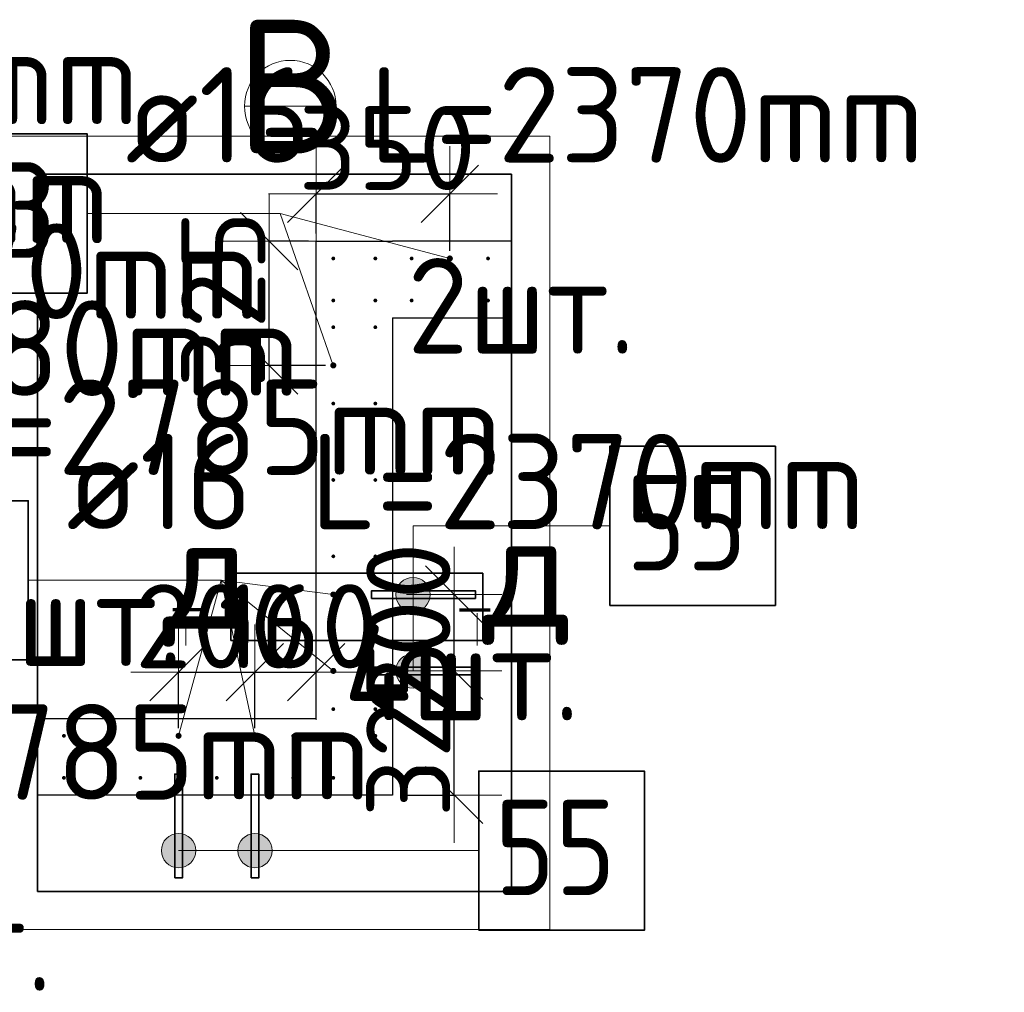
# Model space of a CAD drawing. Header units: millimetres. Extents: x 123094 to 184385, y 26948 to 48500.
# Tile 101 of 104: x 180603 to 183180, y 35829 to 38376. Entities that reach past the tile are written whole.
import ezdxf

# ---------------------------------------------------------------- set-up
doc = ezdxf.new("R2010")
doc.units = ezdxf.units.MM
doc.header["$PDMODE"] = 65
for name, color, linetype, lineweight in [('Standard', 7, 'Continuous', 25), ('Арм.стержн. Выпуски', 180, 'Continuous', 35), ('Размерная линия_ общее', 7, 'Continuous', 13), ('Стена_ общее', 7, 'Continuous', 35)]:
    doc.layers.add(name, color=color, linetype=linetype, lineweight=lineweight)
doc.styles.add('ISOCPEUR', font='ISOCPEUR')
doc.dimstyles.new('DIMSTYLE_5', dxfattribs={"dimtxt": 220, "dimasz": 250, "dimexe": 0, "dimexo": 0, "dimgap": 110, "dimtad": 2, "dimdec": 0, "dimrnd": 5, "dimzin": 12, "dimdsep": 46, "dimtxsty": 'ISOCPEUR', "dimblk1": 'ALL_ML_STRICH', "dimblk2": 'ALL_ML_STRICH', "dimsah": 1, "dimcen": 0, "dimclrd": 7, "dimclre": 256, "dimclrt": 7, "dimadec": 0, "dimazin": 0, "dimtfac": 1, "dimtdec": 0, "dimtix": 1, "dimtmove": 2, "dimatfit": 3, "dimfxl": 0, "dimtvp": 1.2, "dimtzin": 0, "dimlwd": 0, "dimlwe": -3, "dimarcsym": 0})

# ---------------------------------------------------------------- blocks, each defined once
blk = doc.blocks.new('ALL_ML_STRICH')
at = {"color": 0, "linetype": 'ByBlock', "lineweight": -2}
for p, q in [((0, -0.5), (0, 0.5)), ((-0.3, -0.3), (0.3, 0.3)), ((-1, 0), (0.5, 0))]:
    blk.add_line(p, q, dxfattribs=at)
blk = doc.blocks.new('*D228')
at = {"layer": 'DEFPOINTS', "color": 7, "linetype": 'Continuous', "lineweight": 13, "transparency": 33554687}
for p in [(181018.7, 36667.7), (181018.7, 36500.8), (181218.7, 36500.8)]:
    blk.add_point(p, dxfattribs=at)
at = {"layer": 'Размерная линия_ общее', "color": 253, "linetype": 'Continuous', "lineweight": -2, "true_color": 0xa0a0a0, "transparency": 33554687}
for p, q in [((181018.7, 36520.8), (181018.7, 36667.7)), ((181218.7, 36520.8), (181218.7, 36667.7))]:
    blk.add_line(p, q, dxfattribs=at)
at = {"layer": 'Размерная линия_ общее', "color": 7, "linetype": 'Continuous', "lineweight": -2, "transparency": 33554687}
blk.add_line((181018.7, 36667.7), (181218.7, 36667.7), dxfattribs=at)
at = {"layer": 'Размерная линия_ общее', "color": 7, "linetype": 'Continuous', "lineweight": 13, "transparency": 33554687, "xscale": 250, "yscale": 250, "zscale": 250, "rotation": 180}
blk.add_blockref('ALL_ML_STRICH', (181018.7, 36667.7), dxfattribs=at)
at = {"layer": 'Размерная линия_ общее', "color": 7, "linetype": 'Continuous', "lineweight": 13, "transparency": 33554687, "xscale": 250, "yscale": 250, "zscale": 250}
blk.add_blockref('ALL_ML_STRICH', (181218.7, 36667.7), dxfattribs=at)
at = {"layer": 'Размерная линия_ общее', "color": 7, "linetype": 'Continuous', "lineweight": 13, "transparency": 33554687, "insert": (181129.7, 36787.7), "char_height": 220, "width": 660, "attachment_point": 5, "style": 'ISOCPEUR'}
blk.add_mtext('\\A1;{200}', dxfattribs=at)
blk = doc.blocks.new('*D229')
at = {"layer": 'DEFPOINTS', "color": 7, "linetype": 'Continuous', "lineweight": 13, "transparency": 33554687}
for p in [(181378.7, 36674.4), (181218.7, 36667.7), (181218.7, 36500.8)]:
    blk.add_point(p, dxfattribs=at)
at = {"layer": 'Размерная линия_ общее', "color": 253, "linetype": 'Continuous', "lineweight": -2, "true_color": 0xa0a0a0, "transparency": 33554687}
for p, q in [((181218.7, 36520.8), (181218.7, 36667.7)), ((181378.7, 36667.7), (181378.7, 36667.7))]:
    blk.add_line(p, q, dxfattribs=at)
at = {"layer": 'Размерная линия_ общее', "color": 7, "linetype": 'Continuous', "lineweight": -2, "transparency": 33554687}
blk.add_line((181218.7, 36667.7), (181378.7, 36667.7), dxfattribs=at)
at = {"layer": 'Размерная линия_ общее', "color": 7, "linetype": 'Continuous', "lineweight": 13, "transparency": 33554687, "xscale": 250, "yscale": 250, "zscale": 250, "rotation": 180}
blk.add_blockref('ALL_ML_STRICH', (181218.7, 36667.7), dxfattribs=at)
at = {"layer": 'Размерная линия_ общее', "color": 7, "linetype": 'Continuous', "lineweight": 13, "transparency": 33554687, "xscale": 250, "yscale": 250, "zscale": 250}
blk.add_blockref('ALL_ML_STRICH', (181378.7, 36667.7), dxfattribs=at)
at = {"layer": 'Размерная линия_ общее', "color": 7, "linetype": 'Continuous', "lineweight": 13, "transparency": 33554687, "insert": (181331.7, 36787.7), "char_height": 220, "width": 660, "attachment_point": 5, "style": 'ISOCPEUR'}
blk.add_mtext('\\A1;{160}', dxfattribs=at)
blk = doc.blocks.new('*D230')
at = {"layer": 'DEFPOINTS', "color": 7, "linetype": 'Continuous', "lineweight": 13, "transparency": 33554687}
for p in [(181745.2, 36670.8), (181578.7, 36345.8), (181740.2, 36345.8)]:
    blk.add_point(p, dxfattribs=at)
at = {"layer": 'Размерная линия_ общее', "color": 253, "linetype": 'Continuous', "lineweight": -2, "true_color": 0xa0a0a0, "transparency": 33554687}
for p, q in [((181740.2, 36670.8), (181740.2, 36670.8)), ((181598.7, 36345.8), (181740.2, 36345.8))]:
    blk.add_line(p, q, dxfattribs=at)
at = {"layer": 'Размерная линия_ общее', "color": 7, "linetype": 'Continuous', "lineweight": -2, "transparency": 33554687}
blk.add_line((181740.2, 36345.8), (181740.2, 36670.8), dxfattribs=at)
at = {"layer": 'Размерная линия_ общее', "color": 7, "linetype": 'Continuous', "lineweight": 13, "transparency": 33554687, "xscale": 250, "yscale": 250, "zscale": 250}
for p, rotation in [((181740.2, 36670.8), 90), ((181740.2, 36345.8), 270)]:
    blk.add_blockref('ALL_ML_STRICH', p, dxfattribs=dict(at, rotation=rotation))
at = {"layer": 'Размерная линия_ общее', "color": 7, "linetype": 'Continuous', "lineweight": 13, "transparency": 33554687, "insert": (181620.2, 36519.3), "char_height": 220, "width": 660, "attachment_point": 5, "rotation": 90, "style": 'ISOCPEUR'}
blk.add_mtext('\\A1;{325}', dxfattribs=at)
blk = doc.blocks.new('*D231')
at = {"layer": 'DEFPOINTS', "color": 7, "linetype": 'Continuous', "lineweight": 13, "transparency": 33554687}
for p in [(181735.2, 36870.8), (181740.2, 36670.8), (181745.2, 36670.8)]:
    blk.add_point(p, dxfattribs=at)
at = {"layer": 'Размерная линия_ общее', "color": 253, "linetype": 'Continuous', "lineweight": -2, "true_color": 0xa0a0a0, "transparency": 33554687}
for p, q in [((181740.2, 36870.8), (181740.2, 36870.8)), ((181740.2, 36670.8), (181740.2, 36670.8))]:
    blk.add_line(p, q, dxfattribs=at)
at = {"layer": 'Размерная линия_ общее', "color": 7, "linetype": 'Continuous', "lineweight": -2, "transparency": 33554687}
blk.add_line((181740.2, 36670.8), (181740.2, 36870.8), dxfattribs=at)
at = {"layer": 'Размерная линия_ общее', "color": 7, "linetype": 'Continuous', "lineweight": 13, "transparency": 33554687, "xscale": 250, "yscale": 250, "zscale": 250}
for p, rotation in [((181740.2, 36870.8), 90), ((181740.2, 36670.8), 270)]:
    blk.add_blockref('ALL_ML_STRICH', p, dxfattribs=dict(at, rotation=rotation))
at = {"layer": 'Размерная линия_ общее', "color": 7, "linetype": 'Continuous', "lineweight": 13, "transparency": 33554687, "insert": (181620.2, 36781.8), "char_height": 220, "width": 660, "attachment_point": 5, "rotation": 90, "style": 'ISOCPEUR'}
blk.add_mtext('\\A1;{200}', dxfattribs=at)
blk = doc.blocks.new('*D232')
at = {"layer": 'DEFPOINTS', "color": 7, "linetype": 'Continuous', "lineweight": 13, "transparency": 33554687}
for p in [(181378.7, 37795.8), (181256, 37470.8), (181423.7, 37470.8)]:
    blk.add_point(p, dxfattribs=at)
at = {"layer": 'Размерная линия_ общее', "color": 253, "linetype": 'Continuous', "lineweight": -2, "true_color": 0xa0a0a0, "transparency": 33554687}
for p, q in [((181358.7, 37795.8), (181256, 37795.8)), ((181403.7, 37470.8), (181256, 37470.8))]:
    blk.add_line(p, q, dxfattribs=at)
at = {"layer": 'Размерная линия_ общее', "color": 7, "linetype": 'Continuous', "lineweight": -2, "transparency": 33554687}
blk.add_line((181256, 37470.8), (181256, 37795.8), dxfattribs=at)
at = {"layer": 'Размерная линия_ общее', "color": 7, "linetype": 'Continuous', "lineweight": 13, "transparency": 33554687, "xscale": 250, "yscale": 250, "zscale": 250}
for p, rotation in [((181256, 37795.8), 90), ((181256, 37470.8), 270)]:
    blk.add_blockref('ALL_ML_STRICH', p, dxfattribs=dict(at, rotation=rotation))
at = {"layer": 'Размерная линия_ общее', "color": 7, "linetype": 'Continuous', "lineweight": 13, "transparency": 33554687, "insert": (181136, 37644.3), "char_height": 220, "width": 660, "attachment_point": 5, "rotation": 90, "style": 'ISOCPEUR'}
blk.add_mtext('\\A1;{325}', dxfattribs=at)
blk = doc.blocks.new('*D233')
at = {"layer": 'DEFPOINTS', "color": 7, "linetype": 'Continuous', "lineweight": 13, "transparency": 33554687}
for p in [(181378.7, 37920.2), (181378.7, 37795.8), (181728.7, 37750.8)]:
    blk.add_point(p, dxfattribs=at)
at = {"layer": 'Размерная линия_ общее', "color": 253, "linetype": 'Continuous', "lineweight": -2, "true_color": 0xa0a0a0, "transparency": 33554687}
for p, q in [((181378.7, 37815.8), (181378.7, 37920.2)), ((181728.7, 37770.8), (181728.7, 37920.2))]:
    blk.add_line(p, q, dxfattribs=at)
at = {"layer": 'Размерная линия_ общее', "color": 7, "linetype": 'Continuous', "lineweight": -2, "transparency": 33554687}
blk.add_line((181378.7, 37920.2), (181728.7, 37920.2), dxfattribs=at)
at = {"layer": 'Размерная линия_ общее', "color": 7, "linetype": 'Continuous', "lineweight": 13, "transparency": 33554687, "xscale": 250, "yscale": 250, "zscale": 250, "rotation": 180}
blk.add_blockref('ALL_ML_STRICH', (181378.7, 37920.2), dxfattribs=at)
at = {"layer": 'Размерная линия_ общее', "color": 7, "linetype": 'Continuous', "lineweight": 13, "transparency": 33554687, "xscale": 250, "yscale": 250, "zscale": 250}
blk.add_blockref('ALL_ML_STRICH', (181728.7, 37920.2), dxfattribs=at)
at = {"layer": 'Размерная линия_ общее', "color": 7, "linetype": 'Continuous', "lineweight": 13, "transparency": 33554687, "insert": (181564.7, 38040.2), "char_height": 220, "width": 660, "attachment_point": 5, "style": 'ISOCPEUR'}
blk.add_mtext('\\A1;{350}', dxfattribs=at)

msp = doc.modelspace()

# ---------------------------------------------------------------- hatches: boundary and pattern name
at = {"layer": 'Арм.стержн. Выпуски', "linetype": 'Continuous', "lineweight": 35, "transparency": 33554687}
for color, points in [(4, [(181428.7, 37750.8), (181428.3, 37752.7), (181427.3, 37754.3), (181425.6, 37755.4), (181423.7, 37755.8), (181421.8, 37755.4), (181420.2, 37754.3), (181419.1, 37752.7), (181418.7, 37750.8), (181419.1, 37748.9), (181420.2, 37747.3), (181421.8, 37746.2), (181423.7, 37745.8), (181425.6, 37746.2), (181427.3, 37747.3), (181428.3, 37748.9)]), (4, [(181538.7, 37750.8), (181538.3, 37752.7), (181537.3, 37754.3), (181535.6, 37755.4), (181533.7, 37755.8), (181531.8, 37755.4), (181530.2, 37754.3), (181529.1, 37752.7), (181528.7, 37750.8), (181529.1, 37748.9), (181530.2, 37747.3), (181531.8, 37746.2), (181533.7, 37745.8), (181535.6, 37746.2), (181537.3, 37747.3), (181538.3, 37748.9)]), (4, [(181633.7, 37750.8), (181633.3, 37752.7), (181632.3, 37754.3), (181630.6, 37755.4), (181628.7, 37755.8), (181626.8, 37755.4), (181625.2, 37754.3), (181624.1, 37752.7), (181623.7, 37750.8), (181624.1, 37748.9), (181625.2, 37747.3), (181626.8, 37746.2), (181628.7, 37745.8), (181630.6, 37746.2), (181632.3, 37747.3), (181633.3, 37748.9)]), (41, [(181736.7, 37750.8), (181736.1, 37753.9), (181734.4, 37756.5), (181731.8, 37758.2), (181728.7, 37758.8), (181725.7, 37758.2), (181723.1, 37756.5), (181721.3, 37753.9), (181720.7, 37750.8), (181721.3, 37747.7), (181723.1, 37745.2), (181725.7, 37743.4), (181728.7, 37742.8), (181731.8, 37743.4), (181734.4, 37745.2), (181736.1, 37747.7)]), (4, [(181833.7, 37750.8), (181833.3, 37752.7), (181832.3, 37754.3), (181830.6, 37755.4), (181828.7, 37755.8), (181826.8, 37755.4), (181825.2, 37754.3), (181824.1, 37752.7), (181823.7, 37750.8), (181824.1, 37748.9), (181825.2, 37747.3), (181826.8, 37746.2), (181828.7, 37745.8), (181830.6, 37746.2), (181832.3, 37747.3), (181833.3, 37748.9)]), (4, [(181428.7, 37640.8), (181428.3, 37642.7), (181427.3, 37644.3), (181425.6, 37645.4), (181423.7, 37645.8), (181421.8, 37645.4), (181420.2, 37644.3), (181419.1, 37642.7), (181418.7, 37640.8), (181419.1, 37638.9), (181420.2, 37637.3), (181421.8, 37636.2), (181423.7, 37635.8), (181425.6, 37636.2), (181427.3, 37637.3), (181428.3, 37638.9)]), (4, [(181538.7, 37640.8), (181538.3, 37642.7), (181537.3, 37644.3), (181535.6, 37645.4), (181533.7, 37645.8), (181531.8, 37645.4), (181530.2, 37644.3), (181529.1, 37642.7), (181528.7, 37640.8), (181529.1, 37638.9), (181530.2, 37637.3), (181531.8, 37636.2), (181533.7, 37635.8), (181535.6, 37636.2), (181537.3, 37637.3), (181538.3, 37638.9)]), (4, [(181633.7, 37640.8), (181633.3, 37642.7), (181632.3, 37644.3), (181630.6, 37645.4), (181628.7, 37645.8), (181626.8, 37645.4), (181625.2, 37644.3), (181624.1, 37642.7), (181623.7, 37640.8), (181624.1, 37638.9), (181625.2, 37637.3), (181626.8, 37636.2), (181628.7, 37635.8), (181630.6, 37636.2), (181632.3, 37637.3), (181633.3, 37638.9)]), (4, [(181833.7, 37640.8), (181833.3, 37642.7), (181832.3, 37644.3), (181830.6, 37645.4), (181828.7, 37645.8), (181826.8, 37645.4), (181825.2, 37644.3), (181824.1, 37642.7), (181823.7, 37640.8), (181824.1, 37638.9), (181825.2, 37637.3), (181826.8, 37636.2), (181828.7, 37635.8), (181830.6, 37636.2), (181832.3, 37637.3), (181833.3, 37638.9)]), (4, [(181428.7, 37570.8), (181428.3, 37572.7), (181427.3, 37574.3), (181425.6, 37575.4), (181423.7, 37575.8), (181421.8, 37575.4), (181420.2, 37574.3), (181419.1, 37572.7), (181418.7, 37570.8), (181419.1, 37568.9), (181420.2, 37567.3), (181421.8, 37566.2), (181423.7, 37565.8), (181425.6, 37566.2), (181427.3, 37567.3), (181428.3, 37568.9)]), (4, [(181538.7, 37570.8), (181538.3, 37572.7), (181537.3, 37574.3), (181535.6, 37575.4), (181533.7, 37575.8), (181531.8, 37575.4), (181530.2, 37574.3), (181529.1, 37572.7), (181528.7, 37570.8), (181529.1, 37568.9), (181530.2, 37567.3), (181531.8, 37566.2), (181533.7, 37565.8), (181535.6, 37566.2), (181537.3, 37567.3), (181538.3, 37568.9)]), (41, [(181431.7, 37470.8), (181431.1, 37473.9), (181429.4, 37476.5), (181426.8, 37478.2), (181423.7, 37478.8), (181420.7, 37478.2), (181418.1, 37476.5), (181416.3, 37473.9), (181415.7, 37470.8), (181416.3, 37467.7), (181418.1, 37465.2), (181420.7, 37463.4), (181423.7, 37462.8), (181426.8, 37463.4), (181429.4, 37465.2), (181431.1, 37467.7)]), (4, [(181428.7, 37370.8), (181428.3, 37372.7), (181427.3, 37374.3), (181425.6, 37375.4), (181423.7, 37375.8), (181421.8, 37375.4), (181420.2, 37374.3), (181419.1, 37372.7), (181418.7, 37370.8), (181419.1, 37368.9), (181420.2, 37367.3), (181421.8, 37366.2), (181423.7, 37365.8), (181425.6, 37366.2), (181427.3, 37367.3), (181428.3, 37368.9)]), (4, [(181538.7, 37370.8), (181538.3, 37372.7), (181537.3, 37374.3), (181535.6, 37375.4), (181533.7, 37375.8), (181531.8, 37375.4), (181530.2, 37374.3), (181529.1, 37372.7), (181528.7, 37370.8), (181529.1, 37368.9), (181530.2, 37367.3), (181531.8, 37366.2), (181533.7, 37365.8), (181535.6, 37366.2), (181537.3, 37367.3), (181538.3, 37368.9)]), (4, [(181428.7, 37170.8), (181428.3, 37172.7), (181427.3, 37174.3), (181425.6, 37175.4), (181423.7, 37175.8), (181421.8, 37175.4), (181420.2, 37174.3), (181419.1, 37172.7), (181418.7, 37170.8), (181419.1, 37168.9), (181420.2, 37167.3), (181421.8, 37166.2), (181423.7, 37165.8), (181425.6, 37166.2), (181427.3, 37167.3), (181428.3, 37168.9)]), (4, [(181538.7, 37170.8), (181538.3, 37172.7), (181537.3, 37174.3), (181535.6, 37175.4), (181533.7, 37175.8), (181531.8, 37175.4), (181530.2, 37174.3), (181529.1, 37172.7), (181528.7, 37170.8), (181529.1, 37168.9), (181530.2, 37167.3), (181531.8, 37166.2), (181533.7, 37165.8), (181535.6, 37166.2), (181537.3, 37167.3), (181538.3, 37168.9)]), (4, [(181428.7, 36970.8), (181428.3, 36972.7), (181427.3, 36974.3), (181425.6, 36975.4), (181423.7, 36975.8), (181421.8, 36975.4), (181420.2, 36974.3), (181419.1, 36972.7), (181418.7, 36970.8), (181419.1, 36968.9), (181420.2, 36967.3), (181421.8, 36966.2), (181423.7, 36965.8), (181425.6, 36966.2), (181427.3, 36967.3), (181428.3, 36968.9)]), (4, [(181538.7, 36970.8), (181538.3, 36972.7), (181537.3, 36974.3), (181535.6, 36975.4), (181533.7, 36975.8), (181531.8, 36975.4), (181530.2, 36974.3), (181529.1, 36972.7), (181528.7, 36970.8), (181529.1, 36968.9), (181530.2, 36967.3), (181531.8, 36966.2), (181533.7, 36965.8), (181535.6, 36966.2), (181537.3, 36967.3), (181538.3, 36968.9)]), (41, [(181431.7, 36870.8), (181431.1, 36873.9), (181429.4, 36876.5), (181426.8, 36878.2), (181423.7, 36878.8), (181420.7, 36878.2), (181418.1, 36876.5), (181416.3, 36873.9), (181415.7, 36870.8), (181416.3, 36867.7), (181418.1, 36865.2), (181420.7, 36863.4), (181423.7, 36862.8), (181426.8, 36863.4), (181429.4, 36865.2), (181431.1, 36867.7)]), (4, [(181428.7, 36770.8), (181428.3, 36772.7), (181427.3, 36774.3), (181425.6, 36775.4), (181423.7, 36775.8), (181421.8, 36775.4), (181420.2, 36774.3), (181419.1, 36772.7), (181418.7, 36770.8), (181419.1, 36768.9), (181420.2, 36767.3), (181421.8, 36766.2), (181423.7, 36765.8), (181425.6, 36766.2), (181427.3, 36767.3), (181428.3, 36768.9)]), (4, [(181538.7, 36770.8), (181538.3, 36772.7), (181537.3, 36774.3), (181535.6, 36775.4), (181533.7, 36775.8), (181531.8, 36775.4), (181530.2, 36774.3), (181529.1, 36772.7), (181528.7, 36770.8), (181529.1, 36768.9), (181530.2, 36767.3), (181531.8, 36766.2), (181533.7, 36765.8), (181535.6, 36766.2), (181537.3, 36767.3), (181538.3, 36768.9)]), (41, [(181431.7, 36670.8), (181431.1, 36673.9), (181429.4, 36676.5), (181426.8, 36678.2), (181423.7, 36678.8), (181420.7, 36678.2), (181418.1, 36676.5), (181416.3, 36673.9), (181415.7, 36670.8), (181416.3, 36667.7), (181418.1, 36665.2), (181420.7, 36663.4), (181423.7, 36662.8), (181426.8, 36663.4), (181429.4, 36665.2), (181431.1, 36667.7)]), (4, [(181428.7, 36570.8), (181428.3, 36572.7), (181427.3, 36574.3), (181425.6, 36575.4), (181423.7, 36575.8), (181421.8, 36575.4), (181420.2, 36574.3), (181419.1, 36572.7), (181418.7, 36570.8), (181419.1, 36568.9), (181420.2, 36567.3), (181421.8, 36566.2), (181423.7, 36565.8), (181425.6, 36566.2), (181427.3, 36567.3), (181428.3, 36568.9)]), (4, [(181538.7, 36570.8), (181538.3, 36572.7), (181537.3, 36574.3), (181535.6, 36575.4), (181533.7, 36575.8), (181531.8, 36575.4), (181530.2, 36574.3), (181529.1, 36572.7), (181528.7, 36570.8), (181529.1, 36568.9), (181530.2, 36567.3), (181531.8, 36566.2), (181533.7, 36565.8), (181535.6, 36566.2), (181537.3, 36567.3), (181538.3, 36568.9)]), (4, [(180723.7, 36500.8), (180723.3, 36502.7), (180722.3, 36504.3), (180720.6, 36505.4), (180718.7, 36505.8), (180716.8, 36505.4), (180715.2, 36504.3), (180714.1, 36502.7), (180713.7, 36500.8), (180714.1, 36498.9), (180715.2, 36497.3), (180716.8, 36496.2), (180718.7, 36495.8), (180720.6, 36496.2), (180722.3, 36497.3), (180723.3, 36498.9)]), (4, [(180923.7, 36500.8), (180923.3, 36502.7), (180922.3, 36504.3), (180920.6, 36505.4), (180918.7, 36505.8), (180916.8, 36505.4), (180915.2, 36504.3), (180914.1, 36502.7), (180913.7, 36500.8), (180914.1, 36498.9), (180915.2, 36497.3), (180916.8, 36496.2), (180918.7, 36495.8), (180920.6, 36496.2), (180922.3, 36497.3), (180923.3, 36498.9)]), (41, [(181026.7, 36500.8), (181026.1, 36503.9), (181024.4, 36506.5), (181021.8, 36508.2), (181018.7, 36508.8), (181015.7, 36508.2), (181013.1, 36506.5), (181011.3, 36503.9), (181010.7, 36500.8), (181011.3, 36497.7), (181013.1, 36495.2), (181015.7, 36493.4), (181018.7, 36492.8), (181021.8, 36493.4), (181024.4, 36495.2), (181026.1, 36497.7)]), (4, [(181123.7, 36500.8), (181123.3, 36502.7), (181122.3, 36504.3), (181120.6, 36505.4), (181118.7, 36505.8), (181116.8, 36505.4), (181115.2, 36504.3), (181114.1, 36502.7), (181113.7, 36500.8), (181114.1, 36498.9), (181115.2, 36497.3), (181116.8, 36496.2), (181118.7, 36495.8), (181120.6, 36496.2), (181122.3, 36497.3), (181123.3, 36498.9)]), (41, [(181226.7, 36500.8), (181226.1, 36503.9), (181224.4, 36506.5), (181221.8, 36508.2), (181218.7, 36508.8), (181215.7, 36508.2), (181213.1, 36506.5), (181211.3, 36503.9), (181210.7, 36500.8), (181211.3, 36497.7), (181213.1, 36495.2), (181215.7, 36493.4), (181218.7, 36492.8), (181221.8, 36493.4), (181224.4, 36495.2), (181226.1, 36497.7)]), (4, [(181323.7, 36500.8), (181323.3, 36502.7), (181322.3, 36504.3), (181320.6, 36505.4), (181318.7, 36505.8), (181316.8, 36505.4), (181315.2, 36504.3), (181314.1, 36502.7), (181313.7, 36500.8), (181314.1, 36498.9), (181315.2, 36497.3), (181316.8, 36496.2), (181318.7, 36495.8), (181320.6, 36496.2), (181322.3, 36497.3), (181323.3, 36498.9)]), (4, [(181428.7, 36500.8), (181428.3, 36502.7), (181427.3, 36504.3), (181425.6, 36505.4), (181423.7, 36505.8), (181421.8, 36505.4), (181420.2, 36504.3), (181419.1, 36502.7), (181418.7, 36500.8), (181419.1, 36498.9), (181420.2, 36497.3), (181421.8, 36496.2), (181423.7, 36495.8), (181425.6, 36496.2), (181427.3, 36497.3), (181428.3, 36498.9)]), (4, [(181538.7, 36500.8), (181538.3, 36502.7), (181537.3, 36504.3), (181535.6, 36505.4), (181533.7, 36505.8), (181531.8, 36505.4), (181530.2, 36504.3), (181529.1, 36502.7), (181528.7, 36500.8), (181529.1, 36498.9), (181530.2, 36497.3), (181531.8, 36496.2), (181533.7, 36495.8), (181535.6, 36496.2), (181537.3, 36497.3), (181538.3, 36498.9)]), (4, [(180723.7, 36390.8), (180723.3, 36392.7), (180722.3, 36394.3), (180720.6, 36395.4), (180718.7, 36395.8), (180716.8, 36395.4), (180715.2, 36394.3), (180714.1, 36392.7), (180713.7, 36390.8), (180714.1, 36388.9), (180715.2, 36387.3), (180716.8, 36386.2), (180718.7, 36385.8), (180720.6, 36386.2), (180722.3, 36387.3), (180723.3, 36388.9)]), (4, [(180923.7, 36390.8), (180923.3, 36392.7), (180922.3, 36394.3), (180920.6, 36395.4), (180918.7, 36395.8), (180916.8, 36395.4), (180915.2, 36394.3), (180914.1, 36392.7), (180913.7, 36390.8), (180914.1, 36388.9), (180915.2, 36387.3), (180916.8, 36386.2), (180918.7, 36385.8), (180920.6, 36386.2), (180922.3, 36387.3), (180923.3, 36388.9)]), (4, [(181123.7, 36390.8), (181123.3, 36392.7), (181122.3, 36394.3), (181120.6, 36395.4), (181118.7, 36395.8), (181116.8, 36395.4), (181115.2, 36394.3), (181114.1, 36392.7), (181113.7, 36390.8), (181114.1, 36388.9), (181115.2, 36387.3), (181116.8, 36386.2), (181118.7, 36385.8), (181120.6, 36386.2), (181122.3, 36387.3), (181123.3, 36388.9)]), (4, [(181323.7, 36390.8), (181323.3, 36392.7), (181322.3, 36394.3), (181320.6, 36395.4), (181318.7, 36395.8), (181316.8, 36395.4), (181315.2, 36394.3), (181314.1, 36392.7), (181313.7, 36390.8), (181314.1, 36388.9), (181315.2, 36387.3), (181316.8, 36386.2), (181318.7, 36385.8), (181320.6, 36386.2), (181322.3, 36387.3), (181323.3, 36388.9)]), (4, [(181428.7, 36390.8), (181428.3, 36392.7), (181427.3, 36394.3), (181425.6, 36395.4), (181423.7, 36395.8), (181421.8, 36395.4), (181420.2, 36394.3), (181419.1, 36392.7), (181418.7, 36390.8), (181419.1, 36388.9), (181420.2, 36387.3), (181421.8, 36386.2), (181423.7, 36385.8), (181425.6, 36386.2), (181427.3, 36387.3), (181428.3, 36388.9)]), (4, [(181538.7, 36390.8), (181538.3, 36392.7), (181537.3, 36394.3), (181535.6, 36395.4), (181533.7, 36395.8), (181531.8, 36395.4), (181530.2, 36394.3), (181529.1, 36392.7), (181528.7, 36390.8), (181529.1, 36388.9), (181530.2, 36387.3), (181531.8, 36386.2), (181533.7, 36385.8), (181535.6, 36386.2), (181537.3, 36387.3), (181538.3, 36388.9)])]:
    msp.add_hatch(color=color, dxfattribs=at).paths.add_polyline_path(points)
at = {"layer": 'Арм.стержн. Выпуски', "linetype": 'Continuous', "lineweight": 13, "transparency": 33554687}
for points in [[(181654.9, 36909.5), (181609.9, 36909.5), (181593.7, 36893.3)], [(181654.9, 36909.5), (181593.7, 36893.3), (181671.1, 36893.3)], [(181609.9, 36909.5), (181654.9, 36909.5), (181632.4, 36915.8)], [(181671.1, 36893.3), (181593.7, 36893.3), (181587.4, 36870.8)], [(181671.1, 36893.3), (181587.4, 36870.8), (181677.4, 36870.8)], [(181677.4, 36870.8), (181587.4, 36870.8), (181593.7, 36848.3)], [(181677.4, 36870.8), (181593.7, 36848.3), (181671.1, 36848.3)], [(181671.1, 36848.3), (181593.7, 36848.3), (181609.9, 36832.1)], [(181671.1, 36848.3), (181609.9, 36832.1), (181654.9, 36832.1)], [(181654.9, 36832.1), (181609.9, 36832.1), (181632.4, 36825.8)], [(181654.9, 36709.5), (181609.9, 36709.5), (181593.7, 36693.3)], [(181654.9, 36709.5), (181593.7, 36693.3), (181671.1, 36693.3)], [(181609.9, 36709.5), (181654.9, 36709.5), (181632.4, 36715.8)], [(181671.1, 36693.3), (181593.7, 36693.3), (181587.4, 36670.8)], [(181671.1, 36693.3), (181587.4, 36670.8), (181677.4, 36670.8)], [(181677.4, 36670.8), (181587.4, 36670.8), (181593.7, 36648.3)], [(181677.4, 36670.8), (181593.7, 36648.3), (181671.1, 36648.3)], [(181671.1, 36648.3), (181593.7, 36648.3), (181609.9, 36632.1)], [(181671.1, 36648.3), (181609.9, 36632.1), (181654.9, 36632.1)], [(181654.9, 36632.1), (181609.9, 36632.1), (181632.4, 36625.8)], [(180996.2, 36161.6), (180996.2, 36239), (180980, 36222.8)], [(181018.7, 36155.3), (181018.7, 36245.3), (180996.2, 36239)], [(181018.7, 36155.3), (180996.2, 36239), (180996.2, 36161.6)], [(181041.2, 36161.6), (181041.2, 36239), (181018.7, 36245.3)], [(181041.2, 36161.6), (181018.7, 36245.3), (181018.7, 36155.3)], [(181057.4, 36177.8), (181057.4, 36222.8), (181041.2, 36239)], [(181057.4, 36177.8), (181041.2, 36239), (181041.2, 36161.6)], [(181196.2, 36161.6), (181196.2, 36239), (181180, 36222.8)], [(181218.7, 36155.3), (181218.7, 36245.3), (181196.2, 36239)], [(181218.7, 36155.3), (181196.2, 36239), (181196.2, 36161.6)], [(181241.2, 36161.6), (181241.2, 36239), (181218.7, 36245.3)], [(181241.2, 36161.6), (181218.7, 36245.3), (181218.7, 36155.3)], [(181257.4, 36177.8), (181257.4, 36222.8), (181241.2, 36239)], [(181257.4, 36177.8), (181241.2, 36239), (181241.2, 36161.6)], [(180980, 36177.8), (180980, 36222.8), (180973.7, 36200.3)], [(180996.2, 36161.6), (180980, 36222.8), (180980, 36177.8)], [(181057.4, 36222.8), (181057.4, 36177.8), (181063.7, 36200.3)], [(181180, 36177.8), (181180, 36222.8), (181173.7, 36200.3)], [(181196.2, 36161.6), (181180, 36222.8), (181180, 36177.8)], [(181257.4, 36222.8), (181257.4, 36177.8), (181263.7, 36200.3)]]:
    msp.add_hatch(color=7, dxfattribs=at).paths.add_polyline_path(points)

# ---------------------------------------------------------------- linework, layer by layer
at = {"layer": 'Standard', "color": 7, "linetype": 'Continuous', "lineweight": 13, "transparency": 33554687}
for p, q in [((181191.1, 38149.5), (181431.1, 38149.5)), ((181038.1, 36822.4), (181038.1, 36737.6)), ((181800.3, 36822.4), (181800.3, 36737.6))]:
    msp.add_line(p, q, dxfattribs=at)
at = {"layer": 'Standard', "color": 52, "linetype": 'Continuous', "lineweight": 13, "transparency": 33554687}
for p, q in [((180649.5, 37971.4), (180649.5, 36093.4)), ((181890.5, 37971.4), (180649.5, 37971.4)), ((180649.5, 37971.4), (180649.5, 36093.4)), ((181890.5, 37971.4), (180649.5, 37971.4)), ((181890.5, 36093.4), (181890.5, 37971.4)), ((181890.5, 36093.4), (181890.5, 37971.4)), ((181155.3, 36926.8), (181155.3, 36750.6)), ((181815.3, 36926.8), (181155.3, 36926.8)), ((181155.3, 36926.8), (181155.3, 36750.6)), ((181815.3, 36926.8), (181155.3, 36926.8)), ((181815.3, 36750.6), (181815.3, 36926.8)), ((181815.3, 36750.6), (181815.3, 36926.8)), ((181155.3, 36750.6), (181815.3, 36750.6)), ((181155.3, 36750.6), (181815.3, 36750.6)), ((180649.5, 36093.4), (181890.5, 36093.4)), ((180649.5, 36093.4), (181890.5, 36093.4))]:
    msp.add_line(p, q, dxfattribs=at)
at = {"layer": 'Standard', "color": 52, "linetype": 'Continuous', "lineweight": 35, "transparency": 33554687}
for p, q in [((180649.5, 37971.4), (180649.5, 36093.4)), ((181890.5, 37971.4), (180649.5, 37971.4)), ((180649.5, 37971.4), (180649.5, 36093.4)), ((181890.5, 37971.4), (180649.5, 37971.4)), ((181890.5, 36093.4), (181890.5, 37971.4)), ((181890.5, 36093.4), (181890.5, 37971.4)), ((181155.3, 36926.8), (181155.3, 36750.6)), ((181815.3, 36926.8), (181155.3, 36926.8)), ((181155.3, 36926.8), (181155.3, 36750.6)), ((181815.3, 36926.8), (181155.3, 36926.8)), ((181815.3, 36750.6), (181815.3, 36926.8)), ((181815.3, 36750.6), (181815.3, 36926.8)), ((181155.3, 36750.6), (181815.3, 36750.6)), ((181155.3, 36750.6), (181815.3, 36750.6)), ((180649.5, 36093.4), (181890.5, 36093.4)), ((180649.5, 36093.4), (181890.5, 36093.4))]:
    msp.add_line(p, q, dxfattribs=at)
at = {"layer": 'Standard', "color": 7, "linetype": 'Continuous', "lineweight": 25, "transparency": 33554687}
for p, q in [((181890.5, 37845.8), (181890.5, 37545.8)), ((181890.5, 37845.8), (181890.5, 37545.8)), ((180649.5, 36295.8), (180649.5, 36595.8)), ((180649.5, 36295.8), (180649.5, 36595.8))]:
    msp.add_line(p, q, dxfattribs=at)
at = {"layer": 'Standard', "color": 7, "linetype": 'Continuous', "lineweight": 70, "transparency": 33554687}
for p, q in [((181084.2, 36830.4), (181003.8, 36830.4)), ((181754.2, 36830.4), (181834.6, 36830.4))]:
    msp.add_line(p, q, dxfattribs=at)
at = {"layer": 'Standard', "color": 7, "linetype": 'Continuous', "lineweight": 13, "transparency": 33554687}
msp.add_lwpolyline([(180549.5, 35993.4), (181990.5, 35993.4), (181990.5, 38071.4), (180549.5, 38071.4), (180549.5, 35993.4)], dxfattribs=at)
msp.add_circle((181311.1, 38149.5), 120, dxfattribs=at)
at = {"layer": 'Арм.стержн. Выпуски', "color": 7, "linetype": 'Continuous', "lineweight": 13, "transparency": 33554687}
for p, q in [((180779.7, 37868.4), (181284.7, 37868.4)), ((181284.7, 37868.4), (181728.7, 37750.8)), ((181284.7, 37868.4), (181423.7, 37470.8)), ((181632.4, 37050.6), (181632.4, 36670.8)), ((181632.4, 37050.6), (182147.4, 37050.6)), ((181632.4, 37050.6), (181632.4, 36870.8)), ((180625.1, 36908.2), (181130.1, 36908.2)), ((181130.1, 36908.2), (181018.7, 36500.8)), ((181130.1, 36908.2), (181423.7, 36870.8)), ((181130.1, 36908.2), (181218.7, 36500.8)), ((181130.1, 36908.2), (181423.7, 36670.8)), ((181632.4, 36915.8), (181632.4, 36915.8)), ((181587.4, 36870.8), (181587.4, 36870.8)), ((181677.4, 36870.8), (181677.4, 36870.8)), ((181632.4, 36825.8), (181632.4, 36825.8)), ((181632.4, 36715.8), (181632.4, 36715.8)), ((181587.4, 36670.8), (181587.4, 36670.8)), ((181677.4, 36670.8), (181677.4, 36670.8)), ((181632.4, 36625.8), (181632.4, 36625.8)), ((181018.7, 36245.3), (181018.7, 36245.3)), ((181218.7, 36245.3), (181218.7, 36245.3)), ((180973.7, 36200.3), (180973.7, 36200.3)), ((181289.5, 36200.3), (181018.7, 36200.3)), ((181063.7, 36200.3), (181063.7, 36200.3)), ((181173.7, 36200.3), (181173.7, 36200.3)), ((181289.5, 36200.3), (181218.7, 36200.3)), ((181263.7, 36200.3), (181263.7, 36200.3)), ((181289.5, 36200.3), (181804.5, 36200.3)), ((181018.7, 36155.3), (181018.7, 36155.3)), ((181218.7, 36155.3), (181218.7, 36155.3))]:
    msp.add_line(p, q, dxfattribs=at)
at = {"layer": 'Арм.стержн. Выпуски', "color": 7, "linetype": 'Continuous', "lineweight": 35, "transparency": 33554687}
for points in [[(180346.4, 37660.1), (180779.7, 37660.1), (180779.7, 38076.8), (180346.4, 38076.8), (180346.4, 37660.1)], [(182147.4, 36842.2), (182580.7, 36842.2), (182580.7, 37258.9), (182147.4, 37258.9), (182147.4, 36842.2)], [(180191.8, 36699.8), (180625.1, 36699.8), (180625.1, 37116.5), (180191.8, 37116.5), (180191.8, 36699.8)], [(181804.5, 35991.9), (182237.8, 35991.9), (182237.8, 36408.6), (181804.5, 36408.6), (181804.5, 35991.9)]]:
    msp.add_lwpolyline(points, dxfattribs=at)
at = {"layer": 'Арм.стержн. Выпуски', "color": 240, "linetype": 'Continuous', "lineweight": 35, "transparency": 33554687}
for points in [[(181795.8, 36860.8), (181523.8, 36860.8), (181523.8, 36880.8), (181795.8, 36880.8), (181795.8, 36860.8)], [(181795.8, 36660.8), (181523.8, 36660.8), (181523.8, 36680.8), (181795.8, 36680.8), (181795.8, 36660.8)], [(181008.7, 36128.8), (181008.7, 36400.8), (181028.7, 36400.8), (181028.7, 36128.8), (181008.7, 36128.8)], [(181208.7, 36128.8), (181208.7, 36400.8), (181228.7, 36400.8), (181228.7, 36128.8), (181208.7, 36128.8)]]:
    msp.add_lwpolyline(points, dxfattribs=at)
at = {"layer": 'Арм.стержн. Выпуски', "color": 7, "linetype": 'Continuous', "lineweight": 13, "transparency": 33554687}
for centre in [(181632.4, 36870.8), (181632.4, 36670.8), (181018.7, 36200.3), (181218.7, 36200.3)]:
    msp.add_circle(centre, 45, dxfattribs=at)
at = {"layer": 'Стена_ общее', "color": 7, "linetype": 'Continuous', "lineweight": 25, "transparency": 33554687}
for p, q in [((181378.7, 36545.8), (181378.7, 37795.8)), ((181378.7, 37795.8), (181578.7, 37795.8)), ((181378.7, 36545.8), (181378.7, 37795.8)), ((181378.7, 37795.8), (181578.7, 37795.8)), ((181890.5, 37795.8), (181578.7, 37795.8)), ((181890.5, 37795.8), (181578.7, 37795.8)), ((181578.7, 37595.8), (181578.7, 36545.8)), ((181578.7, 37595.8), (181890.5, 37595.8)), ((181578.7, 37595.8), (181578.7, 36545.8)), ((181578.7, 37595.8), (181890.5, 37595.8)), ((180649.5, 36545.8), (181378.7, 36545.8)), ((180649.5, 36545.8), (181378.7, 36545.8)), ((181578.7, 36545.8), (181578.7, 36345.8)), ((181578.7, 36545.8), (181578.7, 36345.8)), ((181578.7, 36345.8), (180649.5, 36345.8)), ((181578.7, 36345.8), (180649.5, 36345.8))]:
    msp.add_line(p, q, dxfattribs=at)

# ---------------------------------------------------------------- texts
at = {"layer": 'Standard', "color": 7, "linetype": 'Continuous', "lineweight": 13, "transparency": 33554687, "style": 'ISOCPEUR'}
for s, insert, char_height, width, attachment_point in [('\\A1;{\\fISOCPEUR|i0|b0;\\H350.000000;\\W1.000000;\\C7;В}\\P', (181314.3, 38201.1), 350, 420, 5), ('\\A1;{\\fISOCPEUR|i0|b0;\\H250.000000;\\W1.000000;\\C7;-}\\P', (181314.3, 38107), 250, 272.222, 5), ('\\A1;{\\fISOCPEUR|i0|b0;\\H300.000000;\\W1.000000;\\C7;д}\\P', (180976.8, 36734.1), 300, 326.667, 7), ('\\A1;{\\fISOCPEUR|i0|b0;\\H300.000000;\\W1.000000;\\C7;д}\\P', (181812.8, 36738.9), 300, 326.667, 7)]:
    msp.add_mtext(s, dxfattribs=dict(at, insert=insert, char_height=char_height, width=width, attachment_point=attachment_point))
at = {"layer": 'Арм.стержн. Выпуски', "color": 7, "linetype": 'Continuous', "lineweight": 25, "transparency": 33554687, "char_height": 250, "attachment_point": 7, "style": 'ISOCPEUR'}
for s, insert, width in [('\\W0.94;ø10 L=1250mm ', (178918.2, 38101.9), 2391.341), ('\\W0.96;ø16 L=2370mm ', (180879.7, 38001.8), 2443.772), ('\\W0.96;ø10 L=920mm ', (178918.2, 37790.3), 2268.514), ('\\W0.87;53', (180388.1, 37751.8), 459.01), ('\\W0.96;ø16 L=2370mm ', (179141.4, 37592.5), 2443.772), ('\\W0.94;2шт. ', (181617.2, 37501.8), 967.739), ('\\W0.98;ø22 L=2880mm ', (179141.4, 37390.9), 2496.203), ('\\W0.98;ø20 L=2785mm ', (179672.4, 37183.9), 2496.203), ('\\W0.96;ø16 L=2370mm ', (180725.1, 37041.5), 2443.772), ('\\W0.87;55', (182189, 36933.9), 459.01), ('\\W0.94;2шт. ', (180434.9, 36683.9), 967.739), ('\\W0.95;4шт. ', (181450.1, 36541.5), 992.98), ('\\W0.98;ø20 L=2785mm ', (179329.5, 36333.6), 2496.203), ('\\W0.87;55', (181846.1, 36083.6), 459.01), ('\\W0.94;2шт. ', (180092, 35833.6), 967.739)]:
    msp.add_mtext(s, dxfattribs=dict(at, insert=insert, width=width))

# ---------------------------------------------------------------- dimensions: what is measured, and where the dimension line sits
at = {"layer": 'Размерная линия_ общее', "color": 7, "linetype": 'Continuous', "lineweight": 13, "transparency": 33554687}
for base, p1, p2, picture, middle in [((181728.7, 37920.2), (181378.7, 37815.8), (181728.7, 37770.8), '*D233', (181564.7, 38040.2)), ((181218.7, 36667.7), (181018.7, 36520.8), (181218.7, 36520.8), '*D228', (181129.7, 36787.7)), ((181378.7, 36667.7), (181218.7, 36520.8), (181378.7, 36667.7), '*D229', (181331.7, 36787.7))]:
    dim = msp.add_linear_dim(base=base, p1=p1, p2=p2, dimstyle='DIMSTYLE_5', override={"dimpost": '<>', "dimclrd": 7, "dimclre": 253, "dimclrt": 7, "dimlwd": 0, "dimlwe": 65533}, dxfattribs=at)
    dim.commit()
    dim.dimension.update_dxf_attribs({"geometry": picture, "text_midpoint": middle, "dimtype": 160})
for base, p1, p2, picture, middle in [((181256, 37795.8), (181403.7, 37470.8), (181358.7, 37795.8), '*D232', (181136, 37644.3)), ((181740.2, 36870.8), (181740.2, 36670.8), (181740.2, 36870.8), '*D231', (181620.2, 36781.8)), ((181740.2, 36670.8), (181598.7, 36345.8), (181740.2, 36670.8), '*D230', (181620.2, 36519.3))]:
    dim = msp.add_linear_dim(base=base, p1=p1, p2=p2, angle=90, dimstyle='DIMSTYLE_5', override={"dimpost": '<>', "dimclrd": 7, "dimclre": 253, "dimclrt": 7, "dimlwd": 0, "dimlwe": 65533}, dxfattribs=at)
    dim.commit()
    dim.dimension.update_dxf_attribs({"geometry": picture, "text_midpoint": middle, "dimtype": 160})

doc.saveas('drawing.dxf')
